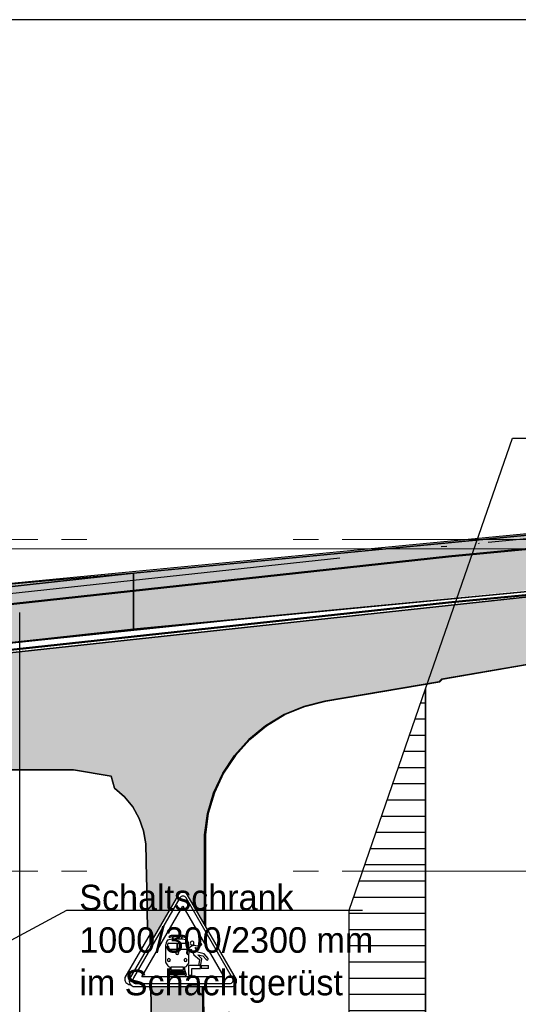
# Model space of a CAD drawing. Extents: x -805 to 3526, y -961 to 1039.
# Tile 88 of 256: x -738.05 to -736.1, y 39.32 to 43.18. Entities that reach past the tile are written whole.
import ezdxf

# ---------------------------------------------------------------- set-up
doc = ezdxf.new("R2010")
doc.units = 0
for name, pattern in [('_Ebene_', [4, 2, -1, 0, -1]), ('P-HP-Dorsten 2022 - Schnitt - Schnitt 9 rechts der Rampe$0$_Ebene_', [4, 2, -1, 0, -1]), ('P-HP-Dorsten 2022 - Schnitt - Schnitt 9 rechts der Rampe$0$VE22-087 - Bf_Dorsten-Hervest ModellRevit2021_rvt-1-Schnitt 9$0$Verdeckt', [7.143750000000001, 4.7625, -2.38125]), ('VE22-087 - Bf_Dorsten-Hervest ModellRevit2021_rvt-1-Schnitt 7$0$Verdeckt', [7.143750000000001, 4.7625, -2.38125])]:
    doc.linetypes.add(name, pattern=pattern)
doc.layers.get('0').update_dxf_attribs({"color": 251})
for name, color, linetype in [('361___H__Lichtraumprofil GC Hauptgleise', 8, 'Continuous'), ('Block 1 cm', 251, 'Continuous'), ('Lichtraumprofil', 9, 'Continuous'), ('Schnit 1 N', 251, 'Continuous'), ('Schnitt 1', 251, 'Continuous'), ('TTK Text 500', 7, 'Continuous'), ('TTK-P-Abbruch', 40, 'Continuous'), ('TTK-P-Verm-ProVI', 112, 'Continuous'), ('TTK-QP-links', 250, 'Continuous'), ('TTK-QP-rechts', 251, 'Continuous')]:
    doc.layers.add(name, color=color, linetype=linetype)
for name, color, linetype, lineweight in [('A-FLOR-LEVL', 51, 'Continuous', 5), ('P-HP-Dorsten 2022 - Schnitt - Schnitt 9 rechts der Rampe$0$A-FLOR-LEVL', 51, 'Continuous', 5), ('P-HP-Dorsten 2022 - Schnitt - Schnitt 9 rechts der Rampe$0$VE22-087 - Bf_Dorsten-Hervest ModellRevit2021_rvt-1-Schnitt 9$0$A-FLOR-LEVL', 51, 'Continuous', 5), ('P-HP-Dorsten 2022 - Schnitt - Schnitt 9 rechts der Rampe$0$VE22-087 - Bf_Dorsten-Hervest ModellRevit2021_rvt-1-Schnitt 9$0$A-ROOF', 132, 'Continuous', 9), ('P-HP-Dorsten 2022 - Schnitt - Schnitt 9 rechts der Rampe$0$VE22-087 - Bf_Dorsten-Hervest ModellRevit2021_rvt-1-Schnitt 9$0$A-ROOF-FNSH', 132, 'Continuous', 35), ('P-HP-Dorsten 2022 - Schnitt - Schnitt 9 rechts der Rampe$0$VE22-087 - Bf_Dorsten-Hervest ModellRevit2021_rvt-1-Schnitt 9$0$A-ROOF-PATT', 132, 'Continuous', 9), ('TTK-P-Aufzug vorne', 251, 'Continuous', 25), ('VE22-087 - Bf_Dorsten-Hervest ModellRevit2021_rvt-1-Schnitt 7$0$A-FLOR-LEVL', 51, 'Continuous', 5), ('VE22-087 - Bf_rvt-1-Schnitt 1$0$A-ROOF', 132, 'Continuous', 9)]:
    doc.layers.add(name, color=color, linetype=linetype, lineweight=lineweight)
doc.styles.get("Standard").update_dxf_attribs({"font": 'arial.ttf'})

# ---------------------------------------------------------------- blocks, each defined once
blk = doc.blocks.new('Aufzug vorne')
at = {"layer": 'TTK-P-Aufzug vorne', "ltscale": 20}
for p, q in [((1.862061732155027, -6351.592601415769), (1.862061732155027, -6348.436884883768)), ((1.862061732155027, -6349.558628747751), (1.862061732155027, -6349.556146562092))]:
    blk.add_line(p, q, dxfattribs=at)
at = {"layer": 'TTK-P-Aufzug vorne', "insert": (2.09543410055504, -6349.50421262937), "char_height": 0.07, "width": 2.110115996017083, "attachment_point": 1, "rotation": 359.999998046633, "bg_fill": 3, "box_fill_scale": 1.5, "bg_fill_color": 256, "bg_fill_true_color": 13158600, "bg_fill_transparency": 0}
blk.add_mtext('\\A1;{\\fAKG DIN 6776|b0|i0|c0|p2;\\H1.42857x;Schaltschrank\\P1000/300/2300 mm\\Pim Schachtgerüst\\Pintegriert\\H0.7x; \\H0.7x;\\S1)^ ;}', dxfattribs=at)
at = {"layer": 'TTK-P-Aufzug vorne', "linetype": 'ByBlock', "lineweight": -2}
blk.add_line((2.04614769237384, -6349.604212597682), (2.095344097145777, -6349.60421259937), dxfattribs=at)
for points in [[(0.7245851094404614, -6350.316197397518), (2.04614769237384, -6349.604212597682)], [(2.095344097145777, -6349.60421259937), (3.205432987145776, -6349.604212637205)]]:
    blk.add_lwpolyline(points, dxfattribs=at)
blk = doc.blocks.new('VE22-087 - Bf_rvt-1-Schnitt 1$0$Basisdach_Titanzink - Eindeckung 220_14630586 - Basisdach_Titanzink - Eindeckung 220_14630586-2493442-Schnitt 1')
at = {"layer": 'VE22-087 - Bf_rvt-1-Schnitt 1$0$A-ROOF', "color": 40, "lineweight": 35}
for p, q in [((-9271.506354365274, 41007.40241424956), (-10933.32790954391, 41167.36996835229)), ((-9271.506187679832, 41007.44131962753), (-9271.506857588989, 40787.44284484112)), ((-9271.506862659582, 40787.44061279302), (-9271.506354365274, 41007.40241424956)), ((-8001.473781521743, 40869.73228028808), (-9271.506187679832, 41007.44131962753)), ((-10933.31499808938, 40947.36986730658), (-9635.651290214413, 40822.45628151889)), ((-9635.651290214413, 40822.45628151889), (-8001.457051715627, 40649.73191885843))]:
    blk.add_line(p, q, dxfattribs=at)
blk = doc.blocks.new('Schnitt 1 cm')
at = {"layer": 'Schnitt 1', "color": 40, "xscale": 0.001, "yscale": 0.001, "zscale": 0.001}
blk.add_blockref('VE22-087 - Bf_rvt-1-Schnitt 1$0$Basisdach_Titanzink - Eindeckung 220_14630586 - Basisdach_Titanzink - Eindeckung 220_14630586-2493442-Schnitt 1', (9.463135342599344, -33.36242959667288), dxfattribs=at)
blk = doc.blocks.new('Schnitt 1 N')
at = {"layer": 'Schnit 1 N', "color": 40}
for p, q in [((6687.976684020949, 4590.3653665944), (3834.269967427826, 4315.70809481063)), ((4980.290298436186, 4420.590937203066), (3770.356737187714, 4309.858808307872)), ((6619.893494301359, 4338.012176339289), (4000.07704336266, 4054.405317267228)), ((4000.07704336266, 4054.405317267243), (6619.893494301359, 4338.012176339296)), ((6187.087451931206, 4005.617624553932), (6647.363501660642, 4084.206425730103)), ((6647.363501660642, 4084.206425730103), (6187.087451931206, 4005.617624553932)), ((6650.713913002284, 4084.206425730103), (6190.437863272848, 4005.617624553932)), ((6190.437863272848, 4005.617624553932), (6650.713913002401, 4084.206425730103)), ((5729.971959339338, 3918.772679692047), (6176.481931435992, 3995.011022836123)), ((6176.481931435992, 3995.011022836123), (5729.971959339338, 3918.772679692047)), ((6179.832342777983, 3995.011022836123), (5733.322370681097, 3918.772679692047)), ((5733.322370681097, 3918.772679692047), (6179.832342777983, 3995.01102283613)), ((6176.481931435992, 3995.011022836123), (6187.087451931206, 4005.617624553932)), ((6187.087451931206, 4005.617624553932), (6176.481931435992, 3995.011022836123)), ((6176.481931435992, 3995.011022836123), (6179.832342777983, 3995.011022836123)), ((6179.832342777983, 3995.01102283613), (6176.481931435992, 3995.011022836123)), ((6190.437863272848, 4005.617624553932), (6179.832342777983, 3995.011022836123)), ((6179.832342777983, 3995.011022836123), (6190.437863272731, 4005.617624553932)), ((6187.087451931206, 4005.617624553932), (6190.437863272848, 4005.617624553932)), ((6190.437863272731, 4005.617624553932), (6187.087451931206, 4005.617624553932)), ((5648.055822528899, 3898.429706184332), (5729.971959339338, 3918.772679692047)), ((5729.971959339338, 3918.772679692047), (5648.055822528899, 3898.429706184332)), ((5733.322370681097, 3918.772679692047), (5651.406233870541, 3898.429706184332)), ((5651.406233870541, 3898.429706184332), (5733.322370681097, 3918.772679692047)), ((5729.971959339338, 3918.772679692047), (5733.322370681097, 3918.772679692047)), ((5733.322370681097, 3918.772679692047), (5729.971959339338, 3918.772679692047)), ((5497.684785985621, 3822.741288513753), (5570.053737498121, 3866.18234343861)), ((5570.053737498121, 3866.18234343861), (5497.684785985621, 3822.741288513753)), ((5573.40414883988, 3866.18234343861), (5501.035197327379, 3822.741288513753)), ((5501.035197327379, 3822.741288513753), (5573.40414883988, 3866.18234343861)), ((5570.053737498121, 3866.18234343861), (5648.055822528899, 3898.429706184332)), ((5648.055822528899, 3898.429706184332), (5570.053737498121, 3866.18234343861)), ((5570.053737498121, 3866.18234343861), (5573.40414883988, 3866.18234343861)), ((5573.40414883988, 3866.18234343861), (5570.053737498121, 3866.18234343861)), ((5651.406233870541, 3898.429706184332), (5573.40414883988, 3866.18234343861)), ((5573.40414883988, 3866.18234343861), (5651.406233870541, 3898.429706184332)), ((5651.406233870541, 3898.429706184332), (5648.055822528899, 3898.429706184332)), ((5648.055822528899, 3898.429706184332), (5651.406233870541, 3898.429706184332)), ((5432.543901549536, 3769.063935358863), (5497.684785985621, 3822.741288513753)), ((5497.684785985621, 3822.741288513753), (5432.543901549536, 3769.063935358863)), ((5501.035197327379, 3822.741288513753), (5435.894312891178, 3769.063935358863)), ((5435.894312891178, 3769.063935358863), (5501.035197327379, 3822.741288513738)), ((5501.035197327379, 3822.741288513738), (5497.684785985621, 3822.741288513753)), ((5497.684785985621, 3822.741288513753), (5501.035197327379, 3822.741288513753)), ((5376.066718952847, 3706.333274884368), (5432.543901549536, 3769.063935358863)), ((5432.543901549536, 3769.063935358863), (5376.066718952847, 3706.333274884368)), ((5435.894312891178, 3769.063935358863), (5379.417130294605, 3706.333274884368)), ((5379.417130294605, 3706.333274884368), (5435.894312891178, 3769.063935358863)), ((5435.894312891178, 3769.063935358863), (5432.543901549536, 3769.063935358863)), ((5432.543901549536, 3769.063935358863), (5435.894312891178, 3769.063935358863)), ((5329.497934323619, 3635.931823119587), (5376.066718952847, 3706.333274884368)), ((5376.066718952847, 3706.333274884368), (5329.497934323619, 3635.931823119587)), ((5379.417130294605, 3706.333274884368), (5332.84834566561, 3635.931823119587)), ((5332.84834566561, 3635.931823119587), (5379.417130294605, 3706.333274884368)), ((5379.417130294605, 3706.333274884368), (5376.066718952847, 3706.333274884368)), ((5376.066718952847, 3706.333274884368), (5379.417130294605, 3706.333274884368)), ((4100.257082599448, 3650.281939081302), (4745.191332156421, 3650.281939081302)), ((4745.191332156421, 3650.281939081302), (4100.257082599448, 3650.281939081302)), ((4745.191332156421, 3650.281939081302), (4892.985925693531, 3624.219107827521)), ((4892.985925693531, 3624.219107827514), (4745.191332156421, 3650.281939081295)), ((5293.863873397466, 3559.411152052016), (5329.497934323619, 3635.931823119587)), ((5329.497934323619, 3635.931823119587), (5293.863873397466, 3559.411152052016)), ((5332.84834566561, 3635.931823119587), (5297.214284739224, 3559.411152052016)), ((5297.214284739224, 3559.411152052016), (5332.84834566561, 3635.931823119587)), ((5332.84834566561, 3635.931823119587), (5329.497934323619, 3635.931823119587)), ((5329.497934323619, 3635.931823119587), (5332.84834566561, 3635.931823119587)), ((4892.985925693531, 3624.219107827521), (4905.336950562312, 3578.119756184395)), ((4905.336950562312, 3578.119756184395), (4892.985925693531, 3624.219107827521)), ((4905.336950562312, 3578.119756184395), (4944.372385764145, 3544.285454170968)), ((4944.372385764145, 3544.285454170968), (4905.336950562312, 3578.119756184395)), ((5269.949872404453, 3478.457694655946), (5293.863873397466, 3559.411152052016)), ((5293.863873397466, 3559.411152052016), (5269.949872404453, 3478.457694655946)), ((5297.214284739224, 3559.411152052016), (5273.300283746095, 3478.457694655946)), ((5273.300283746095, 3478.457694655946), (5297.214284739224, 3559.411152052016)), ((5293.863873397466, 3559.411152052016), (5297.214284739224, 3559.411152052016)), ((5297.214284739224, 3559.411152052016), (5293.863873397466, 3559.411152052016)), ((4944.372385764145, 3544.285454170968), (4977.046003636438, 3504.272294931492)), ((4977.046003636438, 3504.272294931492), (4944.372385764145, 3544.285454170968)), ((4977.046003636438, 3504.272294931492), (5002.394806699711, 3459.259596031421)), ((5002.394806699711, 3459.259596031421), (4977.046003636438, 3504.272294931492)), ((5258.282970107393, 3394.855577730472), (5269.949872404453, 3478.457694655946)), ((5269.949872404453, 3478.457694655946), (5258.282970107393, 3394.855577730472)), ((5273.300283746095, 3478.457694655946), (5261.633381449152, 3394.855577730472)), ((5261.633381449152, 3394.855577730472), (5273.300283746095, 3478.457694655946)), ((5273.300283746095, 3478.457694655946), (5269.949872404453, 3478.457694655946)), ((5269.949872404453, 3478.457694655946), (5273.300283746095, 3478.457694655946)), ((5002.394806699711, 3459.259596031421), (5019.671683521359, 3410.574027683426)), ((5019.671683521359, 3410.574027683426), (5002.394806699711, 3459.259596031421)), ((5019.671683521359, 3410.574027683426), (5028.367428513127, 3359.650511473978)), ((5028.367428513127, 3359.650511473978), (5019.671683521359, 3410.574027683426)), ((5028.367428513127, 3359.650511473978), (5035.470300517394, 3025.707647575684)), ((5035.470300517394, 3025.707647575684), (5028.367428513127, 3359.650511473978)), ((5258.282970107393, 3044.002934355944), (5258.282970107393, 3394.855577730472)), ((5258.282970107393, 3394.855577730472), (5261.633381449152, 3394.855577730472)), ((5258.282970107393, 3394.855577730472), (5258.282970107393, 3044.002934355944)), ((5261.633381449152, 3394.855577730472), (5258.282970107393, 3394.855577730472)), ((5261.633381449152, 3394.855577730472), (5261.633381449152, 3038.199592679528)), ((5261.633381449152, 3038.199592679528), (5261.633381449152, 3394.855577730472)), ((5173.2765394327, 3169.187500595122), (5173.229300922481, 3169.187500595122)), ((5155.777320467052, 3160.934073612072), (4964.621781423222, 2829.828190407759)), ((5162.136364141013, 3147.8843872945), (4980.352218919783, 2834.178759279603)), ((5173.98568391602, 3154.713184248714), (5173.96678851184, 3154.713184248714)), ((5367.890909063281, 2833.49763581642), (5185.837013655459, 3147.880917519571)), ((5383.382248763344, 2827.314956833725), (5190.775758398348, 3160.934073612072)), ((5013.354183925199, 2838.029927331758), (5173.582128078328, 3114.535932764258)), ((5173.582128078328, 3114.535932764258), (5333.70195098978, 2838.029927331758)), ((5035.470300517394, 3025.707647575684), (5045.128574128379, 3023.11945712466)), ((5045.128574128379, 3023.11945712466), (5035.470300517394, 3025.707647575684)), ((5045.128574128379, 3023.11945712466), (5045.849806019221, 2970.525535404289)), ((5045.849806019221, 2970.525535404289), (5045.128574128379, 3023.11945712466)), ((5045.353874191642, 3006.69004787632), (4946.433056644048, 2835.346518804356)), ((5108.851730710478, 2974.936240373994), (5107.846029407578, 2971.182744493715)), ((5110.10106711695, 2977.921059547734), (5108.851730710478, 2974.936240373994)), ((5132.399270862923, 2985.154882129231), (5117.966744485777, 2983.226762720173)), ((5125.029624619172, 2998.41292055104), (5119.03914188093, 2995.360480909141)), ((5119.03914188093, 2995.360480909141), (5120.745393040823, 2992.405035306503)), ((5120.745393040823, 2992.405035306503), (5130.749570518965, 2996.859380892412)), ((5128.19753398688, 2999.565996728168), (5125.029624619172, 2998.41292055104)), ((5130.749570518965, 2996.859380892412), (5132.399270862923, 2996.859380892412)), ((5132.399270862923, 2996.859380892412), (5132.399270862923, 2985.154882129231)), ((5134.625995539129, 3000.699558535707), (5134.607100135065, 3000.699558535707)), ((5168.888912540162, 3000.699558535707), (5134.625995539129, 3000.699558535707)), ((5135.490350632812, 2985.154882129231), (5135.490350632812, 2996.859380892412)), ((5135.490350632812, 2996.859380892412), (5168.024557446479, 2996.859380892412)), ((5168.024557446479, 2985.154882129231), (5135.490350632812, 2985.154882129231)), ((5168.024557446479, 2996.859380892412), (5168.024557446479, 2985.154882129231)), ((5171.115637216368, 2985.154882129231), (5171.115637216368, 2996.859380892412)), ((5171.115637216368, 2996.859380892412), (5172.765337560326, 2996.859380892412)), ((5185.548163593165, 2983.226762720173), (5171.115637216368, 2985.154882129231)), ((5172.765337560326, 2996.859380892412), (5182.769515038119, 2992.405035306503)), ((5178.48528345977, 2998.41292055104), (5175.317374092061, 2999.565996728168)), ((5184.475766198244, 2995.360480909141), (5178.48528345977, 2998.41292055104)), ((5182.769515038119, 2992.405035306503), (5184.475766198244, 2995.360480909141)), ((5194.663177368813, 2974.936240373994), (5193.413840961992, 2977.921059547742)), ((5195.668878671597, 2971.182744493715), (5194.663177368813, 2974.936240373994)), ((5209.691627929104, 2977.407914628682), (5209.672732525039, 2977.407914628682)), ((5106.576188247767, 2964.649686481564), (5106.037651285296, 2962.6397494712)), ((5106.037651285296, 2962.6397494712), (5106.037651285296, 2895.324365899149)), ((5107.846029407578, 2971.182744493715), (5106.576188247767, 2964.649686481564)), ((5114.510957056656, 2947.607476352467), (5114.510957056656, 2967.607476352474)), ((5149.789295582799, 2944.884824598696), (5116.082810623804, 2944.884824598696)), ((5116.788203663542, 2969.884824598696), (5149.789295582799, 2969.884824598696)), ((5149.789295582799, 2969.884824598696), (5149.789295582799, 2944.884824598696)), ((5153.725612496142, 2944.884824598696), (5153.725612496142, 2969.884824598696)), ((5153.725612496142, 2969.884824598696), (5186.7267044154, 2969.884824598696)), ((5187.432097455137, 2944.884824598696), (5153.725612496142, 2944.884824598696)), ((5189.003951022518, 2967.607476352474), (5189.003951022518, 2947.607476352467)), ((5189.319534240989, 2929.079852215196), (5190.10453854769, 2944.059295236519)), ((5190.10453854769, 2944.059295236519), (5197.321013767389, 2951.27609254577)), ((5191.716333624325, 2943.702871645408), (5190.796370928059, 2930.546204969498)), ((5203.93469224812, 2955.921775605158), (5191.716333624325, 2943.702871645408)), ((5196.938719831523, 2964.649686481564), (5195.668878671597, 2971.182744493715)), ((5197.321013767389, 2963.222882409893), (5196.938719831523, 2964.649686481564)), ((5197.321013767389, 2951.27609254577), (5197.321013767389, 2963.222882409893)), ((5197.615297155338, 2930.54620496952), (5198.312830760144, 2940.521845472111)), ((5198.312830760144, 2940.521845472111), (5205.449952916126, 2946.726328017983)), ((5209.722133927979, 2959.263305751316), (5203.93469224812, 2955.921775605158)), ((5205.449952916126, 2946.726328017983), (5216.799208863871, 2924.451164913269)), ((5209.672732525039, 2962.545833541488), (5209.691627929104, 2962.545833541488)), ((5217.574452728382, 2960.708056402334), (5217.555557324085, 2960.708056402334)), ((5222.355219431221, 2952.031507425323), (5222.983449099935, 2952.659765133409)), ((5231.051436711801, 2934.963458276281), (5222.355219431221, 2952.031507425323)), ((5222.983449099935, 2952.659765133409), (5234.494014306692, 2950.213009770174)), ((5231.956892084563, 2958.062992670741), (5223.969435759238, 2959.760854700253)), ((5256.414959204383, 2928.639339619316), (5231.051436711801, 2934.963458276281)), ((5241.234273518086, 2967.340788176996), (5231.956892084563, 2958.062992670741)), ((5234.494014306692, 2950.213009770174), (5246.819468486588, 2962.976960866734)), ((5243.758977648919, 2968.386601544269), (5243.740082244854, 2968.386601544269)), ((5106.037651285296, 2895.324365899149), (5106.482306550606, 2892.802488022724)), ((5194.186938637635, 2927.136589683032), (5194.205834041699, 2927.136589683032)), ((5196.660161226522, 2892.25029792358), (5197.321013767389, 2895.998346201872)), ((5197.321013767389, 2895.998346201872), (5197.321013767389, 2926.584311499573)), ((5216.799208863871, 2924.451164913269), (5238.548330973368, 2905.544097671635)), ((5233.59004626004, 2923.689869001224), (5233.59004626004, 2924.477382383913)), ((5233.59004626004, 2924.477382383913), (5252.253662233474, 2919.823812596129)), ((5247.22940470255, 2909.062794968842), (5233.59004626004, 2923.689869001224)), ((5238.548330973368, 2905.544097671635), (5235.619369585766, 2888.932390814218)), ((5243.340580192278, 2887.007190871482), (5247.22940470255, 2909.062794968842)), ((5252.253662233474, 2919.823812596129), (5265.645142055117, 2904.417989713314)), ((5272.154802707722, 2909.880487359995), (5256.414959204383, 2928.639339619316)), ((5268.116734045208, 2903.647854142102), (5268.135629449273, 2903.647854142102)), ((5106.482306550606, 2892.802488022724), (5114.247607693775, 2881.289441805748)), ((5122.206306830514, 2866.375992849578), (5114.942385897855, 2845.27909309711)), ((5120.817077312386, 2877.022987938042), (5120.798181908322, 2877.022987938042)), ((5120.817077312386, 2877.022987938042), (5122.286996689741, 2877.022987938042)), ((5128.245636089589, 2866.375992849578), (5122.206306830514, 2866.375992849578)), ((5122.286996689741, 2877.022987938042), (5122.286996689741, 2868.057672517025)), ((5122.286996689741, 2868.057672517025), (5128.218433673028, 2868.057672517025)), ((5124.938228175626, 2856.77015409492), (5126.675487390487, 2861.815746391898)), ((5178.257095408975, 2856.77015409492), (5124.938228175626, 2856.77015409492)), ((5126.675487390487, 2861.815746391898), (5176.519836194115, 2861.815746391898)), ((5127.436428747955, 2864.025779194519), (5128.245636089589, 2866.375992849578)), ((5175.758894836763, 2864.025779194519), (5127.436428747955, 2864.025779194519)), ((5128.218433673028, 2868.057672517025), (5128.218433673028, 2877.022987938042)), ((5128.218433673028, 2877.022987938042), (5175.296474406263, 2877.022987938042)), ((5180.989016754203, 2866.375992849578), (5174.949687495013, 2866.375992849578)), ((5174.949687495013, 2866.375992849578), (5175.758894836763, 2864.025779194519)), ((5175.296474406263, 2877.022987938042), (5175.296474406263, 2868.057672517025)), ((5175.296474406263, 2868.057672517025), (5181.227911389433, 2868.057672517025)), ((5176.519836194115, 2861.815746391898), (5178.257095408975, 2856.77015409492)), ((5188.252937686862, 2845.27909309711), (5180.989016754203, 2866.375992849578)), ((5181.227911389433, 2868.057672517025), (5181.227911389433, 2877.022987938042)), ((5181.227911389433, 2877.022987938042), (5182.697830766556, 2877.022987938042)), ((5182.697830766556, 2877.022987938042), (5182.678935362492, 2877.022987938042)), ((5189.267300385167, 2881.289441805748), (5196.660161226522, 2892.25029792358)), ((5242.493568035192, 2882.021796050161), (5195.713204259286, 2882.021796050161)), ((5195.713204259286, 2882.021796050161), (5195.713204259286, 2844.831429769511)), ((5209.175179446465, 2844.831429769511), (5209.175179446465, 2870.242042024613)), ((5209.175179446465, 2870.242042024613), (5242.493568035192, 2870.242042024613)), ((5239.393770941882, 2883.71113270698), (5239.412666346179, 2883.71113270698)), ((5242.493568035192, 2870.242042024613), (5242.493568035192, 2882.021796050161)), ((5244.588959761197, 2882.15190479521), (5274.194962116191, 2882.15190479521)), ((5244.588959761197, 2882.15190479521), (5244.588959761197, 2870.195100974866)), ((5274.194962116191, 2870.195100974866), (5244.588959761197, 2870.195100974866)), ((5274.194962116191, 2870.195100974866), (5274.194962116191, 2882.15190479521)), ((5333.70195098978, 2838.029927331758), (5013.354183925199, 2838.029927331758)), ((5114.942385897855, 2845.27909309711), (5120.981715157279, 2845.27909309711)), ((5120.981715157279, 2845.27909309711), (5121.772509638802, 2847.575829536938)), ((5121.772509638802, 2847.575829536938), (5181.422813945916, 2847.575829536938)), ((5122.533450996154, 2849.785862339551), (5124.177286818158, 2854.560121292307)), ((5180.661872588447, 2849.785862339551), (5122.533450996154, 2849.785862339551)), ((5124.177286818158, 2854.560121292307), (5179.018036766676, 2854.560121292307)), ((5179.018036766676, 2854.560121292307), (5180.661872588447, 2849.785862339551)), ((5181.422813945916, 2847.575829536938), (5182.213608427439, 2845.27909309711)), ((5182.213608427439, 2845.27909309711), (5188.252937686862, 2845.27909309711)), ((5195.713204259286, 2844.831429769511), (5209.175179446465, 2844.831429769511)), ((4967.26915206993, 2807.95753209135), (4967.316390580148, 2807.95753209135)), ((4967.316390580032, 2807.95753209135), (4968.013577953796, 2807.95753209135)), ((4984.599207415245, 2799.925970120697), (4984.646445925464, 2799.925970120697)), ((4984.646445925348, 2799.925970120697), (5362.498914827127, 2799.925970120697)), ((4991.063976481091, 2811.42597012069), (4991.082871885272, 2811.42597012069)), ((4991.082871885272, 2811.425970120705), (5356.633374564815, 2811.42597012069)), ((5048.189274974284, 2799.92597012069), (5069.261567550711, 1263.284953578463)), ((5069.261567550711, 1263.284953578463), (5048.189274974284, 2799.92597012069)), ((5268.436310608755, 1510.464125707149), (5250.753639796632, 2799.925970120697)), ((5250.753639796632, 2799.925970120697), (5268.436310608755, 1510.464125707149)), ((5254.104051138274, 2799.925970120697), (5271.78672195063, 1510.464125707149)), ((5271.78672195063, 1510.464125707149), (5254.104051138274, 2799.925970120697))]:
    blk.add_line(p, q, dxfattribs=at)
at = {"layer": 'Schnit 1 N', "color": 40, "lineweight": 35}
for p, q in [((6642.112020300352, 4580.519585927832), (4980.290465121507, 4420.552031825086)), ((4980.290298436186, 4420.590937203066), (3710.257892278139, 4282.881897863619)), ((4980.290968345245, 4200.592462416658), (4980.290298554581, 4420.552016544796)), ((4980.290465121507, 4420.552031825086), (4980.29097350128, 4200.553222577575)), ((4980.29097350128, 4200.553222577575), (6642.09910884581, 4360.519484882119)), ((3710.241162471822, 4062.881536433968), (4980.290968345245, 4200.592462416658))]:
    blk.add_line(p, q, dxfattribs=at)
at = {"layer": 'Schnit 1 N', "color": 40}
for centre, major_axis, ratio, start_param, end_param in [((5173.2765394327, 3146.507887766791), (0, 22.67961282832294), 0.9999553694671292, 5.401804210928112, 7.164566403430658), ((5173.229300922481, 3146.507887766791), (0, 22.67961282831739), 0.9999553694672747, 1.554312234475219e-15, 0.1259115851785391), ((5173.985683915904, 3141.017405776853), (0, 13.69577847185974), 0.9999553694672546, 5.237305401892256, 7.328772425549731), ((5119.722710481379, 2972.139534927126), (0, 11.22543148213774), 0.9999553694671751, 0.1570796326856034, 1.029744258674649), ((5134.625995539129, 2981.903155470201), (0, 18.79640306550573), 0.9999553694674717, 1.554312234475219e-15, 0.3490658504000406), ((5168.888912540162, 2981.903155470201), (0, 18.79640306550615), 0.9999553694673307, 5.934119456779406, 6.283185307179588), ((5183.792197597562, 2972.139534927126), (0, 11.22543148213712), 0.9999553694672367, 5.253441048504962, 6.126105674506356), ((5209.691627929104, 2969.976874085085), (0, 7.43104054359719), 0.9999553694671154, 4.712388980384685, 7.853981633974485), ((5116.788203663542, 2967.607476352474), (0, 2.277348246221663), 0.9999553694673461, 1.554312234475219e-15, 1.570796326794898), ((5117.654664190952, 2947.607476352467), (0, 3.143847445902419), 0.9999553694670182, 1.570796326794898, 2.617993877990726), ((5151.551633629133, 2931.509648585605), (0, 5.745192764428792), 0.9999553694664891, 4.712388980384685, 7.853981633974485), ((5186.7267044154, 2967.607476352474), (0, 2.277348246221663), 0.9999553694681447, 4.712388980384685, 6.283185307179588), ((5185.86024388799, 2947.607476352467), (0, 3.143847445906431), 0.9999553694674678, 3.665191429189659, 4.712388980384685), ((5209.691627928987, 2969.976874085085), (0, 7.43104054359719), 0.9999553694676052, 1.570796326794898, 4.712388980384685), ((5217.574452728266, 2938.644830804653), (0, 22.06322559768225), 0.999955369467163, 5.989103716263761, 6.647080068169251), ((5243.758977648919, 2964.815971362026), (0, 3.570630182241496), 0.9999553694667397, 4.171336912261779, 7.068583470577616), ((5118.801204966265, 2903.515634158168), (0, 5.877651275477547), 0.9999553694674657, 4.712388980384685, 7.853981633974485), ((5118.801204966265, 2903.515634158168), (0, 5.877651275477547), 0.9999553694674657, 1.570796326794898, 4.712388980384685), ((5151.551633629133, 2931.509648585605), (0, 5.745192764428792), 0.9999553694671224, 1.570796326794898, 4.712388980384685), ((5184.088731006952, 2903.515634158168), (0, 5.877651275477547), 0.9999553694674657, 4.712388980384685, 7.853981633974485), ((5184.088731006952, 2903.515634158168), (0, 5.877651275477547), 0.9999553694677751, 1.570796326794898, 4.712388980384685), ((5194.246386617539, 2930.801751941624), (0, 5.219289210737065), 0.9999553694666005, 1.907005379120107, 3.771556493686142), ((5194.205834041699, 2930.546204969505), (0, 3.409615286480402), 0.9999553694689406, 1.57079632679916, 4.712388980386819), ((5268.135629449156, 2908.060187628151), (0, 4.412333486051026), 0.9999553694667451, 2.541810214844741, 5.137638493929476), ((5122.557685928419, 2886.894910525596), (0, 10.02421290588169), 0.9999553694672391, 2.164208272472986, 2.967059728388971), ((5180.957222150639, 2886.894910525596), (0, 10.02421290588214), 0.9999553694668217, 3.316125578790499, 4.118977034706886), ((5239.412666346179, 2887.69981897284), (0, 3.988686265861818), 0.9999553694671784, 1.256637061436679, 4.537856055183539), ((4967.316390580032, 2829.614214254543), (0, 21.65668216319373), 0.9999553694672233, 1.302914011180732, 3.141592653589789), ((4984.646445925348, 2821.582652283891), (0, 21.65668216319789), 0.9999553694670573, 1.180201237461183, 3.141592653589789), ((4991.082871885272, 2825.332981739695), (0, 13.90701161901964), 0.9999553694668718, 0.8814070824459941, 3.141592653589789), ((5356.633374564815, 2825.332981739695), (0, 13.90701161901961), 0.999955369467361, 3.141592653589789, 5.339847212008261), ((5362.498914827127, 2821.582652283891), (0, 21.65668216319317), 0.9999553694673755, 3.141592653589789, 4.98027129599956)]:
    blk.add_ellipse(centre, major_axis=major_axis, ratio=ratio, start_param=start_param, end_param=end_param, dxfattribs=at)
blk = doc.blocks.new('A$C59C97115')
at = {"layer": 'Lichtraumprofil', "transparency": 33554559}
h = blk.add_hatch(dxfattribs=at)
h.set_pattern_fill('ANSI31', color=42, scale=0.02, angle=315)
h.set_pattern_definition([(0, (-142.0505128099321, 86.79225352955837), (1.387778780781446e-17, 0.0635), [])])
h.paths.add_polyline_path([(-2.19999999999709, 3.917187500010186), (-2.5, 3.049999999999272), (-2.5, 0.3800000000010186), (-2.19999999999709, 0.3800000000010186)])
at = {"layer": 'Lichtraumprofil', "color": 42}
for p, q in [((-2.19999999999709, 3.917187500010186), (-1.860000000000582, 4.900000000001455)), ((-1.860000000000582, 4.900000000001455), (-1.509999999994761, 4.900000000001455)), ((-2.19999999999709, 0.7599999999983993), (-2.19999999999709, 3.917187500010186))]:
    blk.add_line(p, q, dxfattribs=at)
at = {"layer": 'Lichtraumprofil', "color": 42, "flags": 128}
blk.add_lwpolyline([(-2.19999999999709, 3.917187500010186), (-2.19999999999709, 0.3800000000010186), (-2.5, 0.3800000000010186), (-2.5, 3.049999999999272), (-2.19999999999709, 3.917187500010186)], dxfattribs=at)
blk = doc.blocks.new('Schnitt7links neben rampe')
at = {"layer": 'A-FLOR-LEVL', "linetype": '_Ebene_'}
for p, q in [((-17.01557708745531, 1.300000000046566), (20.19556212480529, 1.300000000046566)), ((-17.01557708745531, 0), (20.19556212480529, 0))]:
    blk.add_line(p, q, dxfattribs=at)
at = {"layer": 'VE22-087 - Bf_Dorsten-Hervest ModellRevit2021_rvt-1-Schnitt 7$0$A-FLOR-LEVL', "linetype": 'VE22-087 - Bf_Dorsten-Hervest ModellRevit2021_rvt-1-Schnitt 7$0$Verdeckt', "lineweight": 9}
blk.add_line((-17.01557708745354, 1.262970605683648), (20.19556212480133, 1.262970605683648), dxfattribs=at)
blk = doc.blocks.new('P-HP-Dorsten 2022 - Schnitt - Schnitt 9 rechts der Rampe')
at = {"layer": 'P-HP-Dorsten 2022 - Schnitt - Schnitt 9 rechts der Rampe$0$VE22-087 - Bf_Dorsten-Hervest ModellRevit2021_rvt-1-Schnitt 9$0$A-ROOF-PATT'}
h = blk.add_hatch(dxfattribs=at)
h.set_pattern_fill('FP_10', color=251, scale=0.001, style=0, pattern_type=2)
h.set_pattern_definition([(5.502000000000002, (3153.002221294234, 35239.81105600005), (-0.002312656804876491, 2.141169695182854e-08), [])])
h.paths.add_polyline_path([(3163.724856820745, 35240.87614178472), (3163.89073338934, 35240.89200801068), (3163.760360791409, 35240.87956483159)])
at = {"layer": 'P-HP-Dorsten 2022 - Schnitt - Schnitt 9 rechts der Rampe$0$A-FLOR-LEVL', "linetype": 'P-HP-Dorsten 2022 - Schnitt - Schnitt 9 rechts der Rampe$0$_Ebene_'}
for p, q in [((3138.736098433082, 35240.90534391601), (3179.524057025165, 35240.90534391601)), ((3138.736098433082, 35239.60534391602), (3179.524057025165, 35239.60534391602))]:
    blk.add_line(p, q, dxfattribs=at)
at = {"layer": 'P-HP-Dorsten 2022 - Schnitt - Schnitt 9 rechts der Rampe$0$VE22-087 - Bf_Dorsten-Hervest ModellRevit2021_rvt-1-Schnitt 9$0$A-FLOR-LEVL', "linetype": 'P-HP-Dorsten 2022 - Schnitt - Schnitt 9 rechts der Rampe$0$VE22-087 - Bf_Dorsten-Hervest ModellRevit2021_rvt-1-Schnitt 9$0$Verdeckt', "lineweight": 9}
blk.add_line((3138.736098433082, 35240.86831452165), (3179.524057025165, 35240.86831452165), dxfattribs=at)
at = {"layer": 'P-HP-Dorsten 2022 - Schnitt - Schnitt 9 rechts der Rampe$0$VE22-087 - Bf_Dorsten-Hervest ModellRevit2021_rvt-1-Schnitt 9$0$A-ROOF', "color": 251, "lineweight": 25}
blk.add_line((3163.746646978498, 35240.8781568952), (3163.724856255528, 35240.87614259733), dxfattribs=at)
at = {"layer": 'P-HP-Dorsten 2022 - Schnitt - Schnitt 9 rechts der Rampe$0$VE22-087 - Bf_Dorsten-Hervest ModellRevit2021_rvt-1-Schnitt 9$0$A-ROOF', "color": 251, "lineweight": 50}
for p, q in [((3163.753573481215, 35240.83879716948), (3164.219988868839, 35240.88372093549)), ((3161.274599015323, 35240.56982451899), (3163.753573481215, 35240.83879716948)), ((3163.753573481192, 35240.65879716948), (3164.219989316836, 35240.70372097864)), ((3161.274599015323, 35240.38982451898), (3163.753573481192, 35240.65879716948))]:
    blk.add_line(p, q, dxfattribs=at)
at = {"layer": 'P-HP-Dorsten 2022 - Schnitt - Schnitt 9 rechts der Rampe$0$VE22-087 - Bf_Dorsten-Hervest ModellRevit2021_rvt-1-Schnitt 9$0$A-ROOF-FNSH', "color": 251, "lineweight": 25}
for p, q in [((3164.219988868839, 35240.92372093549), (3163.908631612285, 35240.89373191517)), ((3163.327615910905, 35240.83258009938), (3161.274599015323, 35240.60982451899))]:
    blk.add_line(p, q, dxfattribs=at)

msp = doc.modelspace()

# ---------------------------------------------------------------- block references
at = {"layer": 'TTK Text 500', "color": 251}
msp.add_blockref('Aufzug vorne', (-739.9169946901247, 6389.291187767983), dxfattribs=at)

# ---------------------------------------------------------------- next in the draw order: hatches: boundary and pattern name
at = {"layer": 'TTK-P-Abbruch', "transparency": 33554483}
h = msp.add_hatch(color=251, dxfattribs=at)
h.dxf.hatch_style = 1
h.paths.add_polyline_path([(-742.1259263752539, 41.16590811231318), (-742.1259117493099, 40.94590847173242), (-740.2783045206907, 40.77602299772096), (-740.2754615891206, 40.7757677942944), (-740.3138223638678, 40.77928882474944), (-742.1642580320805, 40.94943437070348), (-742.1259117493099, 40.94590847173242)])
h.paths.add_polyline_path([(-740.2950815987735, 40.77752903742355), (-740.2754615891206, 40.7757677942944), (-738.8804819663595, 40.65054368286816), (-738.8788449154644, 40.65072118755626), (-738.8984191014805, 40.65215385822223)], flags=17)
h.paths.add_polyline_path([(-735.901109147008, 41.17820507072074), (-735.9011220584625, 40.95820496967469), (-737.6120196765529, 40.78808247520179), (-738.8777555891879, 40.65083930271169), (-738.8788247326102, 40.65039491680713), (-740.2754604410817, 40.77576148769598), (-742.1259117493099, 40.94590847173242), (-742.1259263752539, 41.16590811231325), (-742.077820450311, 41.19562263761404), (-738.8231748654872, 40.89570297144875), (-738.8187293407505, 40.89769845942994), (-737.6005865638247, 41.00918188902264)])
h.paths.add_polyline_path([(-738.8788281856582, 40.87072154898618), (-738.8788282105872, 40.87039372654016), (-738.880482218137, 40.87054220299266), (-737.6087957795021, 41.00843058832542), (-737.6087951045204, 40.78842988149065), (-737.6087956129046, 41.00843060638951)], flags=16)
edge = h.paths.add_edge_path()
edge.add_ellipse((-740.2752718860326, 39.66483100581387), major_axis=(0.01603655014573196, 0.01603655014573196), ratio=1, start_angle=-5.498161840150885, end_angle=95.49816184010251, ccw=False)
edge.add_line((-740.2577727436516, 39.6792573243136), (-740.1470839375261, 39.48753013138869))
edge.add_line((-740.1470839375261, 39.48753013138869), (-740.1470839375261, 39.59039714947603))
edge.add_line((-740.1470839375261, 39.59039714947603), (-740.1333321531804, 39.89539714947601))
edge.add_line((-740.1333321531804, 39.89539714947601), (-740.1303897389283, 39.95339953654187))
edge.add_line((-740.1303897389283, 39.95339953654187), (-740.1164037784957, 40.00976698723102))
edge.add_line((-740.1164037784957, 40.00976698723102), (-740.0918911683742, 40.06241625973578))
edge.add_line((-740.0918911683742, 40.06241625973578), (-740.0577578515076, 40.10940152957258))
edge.add_line((-740.0577578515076, 40.10940152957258), (-740.0152653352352, 40.14898630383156))
edge.add_line((-740.0152653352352, 40.14898630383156), (-739.9659840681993, 40.17970759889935))
edge.add_line((-739.9659840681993, 40.17970759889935), (-739.9117353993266, 40.20043000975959))
edge.add_line((-739.9117353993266, 40.20043000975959), (-739.9117353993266, 40.21043000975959))
edge.add_line((-739.9117353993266, 40.21043000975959), (-739.827811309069, 40.22559260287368))
edge.add_line((-739.827811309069, 40.22559260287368), (-739.2028750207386, 40.22559260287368))
edge.add_line((-739.2028750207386, 40.22559260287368), (-739.1960327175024, 40.22080108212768))
edge.add_line((-739.1960327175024, 40.22080108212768), (-738.498827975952, 40.22080108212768))
edge.add_line((-738.498827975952, 40.22080108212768), (-738.4888289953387, 40.23812159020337))
edge.add_line((-738.4888289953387, 40.23812159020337), (-737.8438947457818, 40.23812159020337))
edge.add_line((-737.8438947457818, 40.23812159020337), (-737.6961001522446, 40.21205875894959))
edge.add_line((-737.6961001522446, 40.21205875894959), (-737.6837491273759, 40.16595940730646))
edge.add_line((-737.6837491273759, 40.16595940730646), (-737.644713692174, 40.13212510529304))
edge.add_line((-737.644713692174, 40.13212510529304), (-737.6120400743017, 40.09211194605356))
edge.add_line((-737.6120400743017, 40.09211194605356), (-737.5866912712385, 40.04709924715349))
edge.add_line((-737.5866912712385, 40.04709924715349), (-737.5694143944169, 39.99841367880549))
edge.add_line((-737.5694143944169, 39.99841367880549), (-737.5607186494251, 39.94749016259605))
edge.add_line((-737.5607186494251, 39.94749016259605), (-737.5536157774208, 39.61354729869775))
edge.add_line((-737.5536157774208, 39.61354729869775), (-737.5439575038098, 39.61095910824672))
edge.add_line((-737.5439575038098, 39.61095910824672), (-737.543236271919, 39.55836518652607))
edge.add_line((-737.543236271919, 39.55836518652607), (-737.4333086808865, 39.74877385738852))
edge.add_ellipse((-737.4158095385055, 39.73434753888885), major_axis=(-0.01603655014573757, 0.01603655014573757), ratio=1, start_angle=264.50183816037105, end_angle=365.4981618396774, ccw=False)
edge.add_line((-737.3983103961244, 39.74877385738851), (-737.3308031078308, 39.63184258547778))
edge.add_line((-737.3308031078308, 39.63184258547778), (-737.3308031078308, 39.98269522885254))
edge.add_line((-737.3308031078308, 39.98269522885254), (-737.3191362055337, 40.066297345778))
edge.add_line((-737.3191362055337, 40.066297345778), (-737.2952222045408, 40.14725080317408))
edge.add_line((-737.2952222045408, 40.14725080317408), (-737.2595881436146, 40.22377147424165))
edge.add_line((-737.2595881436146, 40.22377147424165), (-737.2130193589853, 40.29417292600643))
edge.add_line((-737.2130193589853, 40.29417292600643), (-737.1565421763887, 40.35690358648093))
edge.add_line((-737.1565421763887, 40.35690358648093), (-737.0914012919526, 40.41058093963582))
edge.add_line((-737.0914012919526, 40.41058093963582), (-737.01903234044, 40.45402199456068))
edge.add_line((-737.01903234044, 40.45402199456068), (-736.9410302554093, 40.4862693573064))
edge.add_line((-736.9410302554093, 40.4862693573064), (-736.8591141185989, 40.50661233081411))
edge.add_line((-736.8591141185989, 40.50661233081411), (-736.4126041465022, 40.58285067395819))
edge.add_line((-736.4126041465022, 40.58285067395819), (-736.401998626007, 40.593457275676))
edge.add_line((-736.401998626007, 40.593457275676), (-735.9417225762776, 40.67204607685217))
edge.add_line((-735.9417225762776, 40.67204607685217), (-735.9691925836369, 40.92585182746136))
edge.add_line((-735.9691925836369, 40.92585182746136), (-738.5890090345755, 40.64224496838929))
edge.add_line((-738.5890090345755, 40.64224496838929), (-739.0838831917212, 40.63360602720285))
edge.add_line((-739.0838831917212, 40.63360602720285), (-739.362542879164, 40.66067898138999))
edge.add_line((-739.362542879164, 40.66067898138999), (-741.8345164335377, 40.90084155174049))
edge.add_line((-741.8345164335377, 40.90084155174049), (-741.8345164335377, 40.62928765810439))
edge.add_line((-741.8345164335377, 40.62928765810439), (-741.0920943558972, 40.52038888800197))
edge.add_line((-741.0920943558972, 40.52038888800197), (-741.0920943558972, 40.50538888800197))
edge.add_line((-741.0920943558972, 40.50538888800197), (-740.8550733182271, 40.46784461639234))
edge.add_line((-740.8550733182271, 40.46784461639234), (-740.7781401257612, 40.45409035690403))
edge.add_line((-740.7781401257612, 40.45409035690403), (-740.7039000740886, 40.42966918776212))
edge.add_line((-740.7039000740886, 40.42966918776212), (-740.633824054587, 40.39506495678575))
edge.add_line((-740.633824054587, 40.39506495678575), (-740.569300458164, 40.35096326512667))
edge.add_line((-740.569300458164, 40.35096326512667), (-740.5116076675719, 40.29823788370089))
edge.add_line((-740.5116076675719, 40.29823788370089), (-740.4618887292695, 40.23793344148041))
edge.add_line((-740.4618887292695, 40.23793344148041), (-740.4211287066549, 40.17124472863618))
edge.add_line((-740.4211287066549, 40.17124472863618), (-740.3901351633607, 40.09949302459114))
edge.add_line((-740.3901351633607, 40.09949302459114), (-740.3695221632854, 40.02409991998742))
edge.add_line((-740.3695221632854, 40.02409991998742), (-740.359698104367, 39.94655915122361))
edge.add_line((-740.359698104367, 39.94655915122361), (-740.359698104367, 39.59655915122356))
edge.add_line((-740.359698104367, 39.59655915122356), (-740.3430849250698, 39.59210720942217))
edge.add_line((-740.3430849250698, 39.59210720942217), (-740.2927710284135, 39.67925732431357))
h.paths.add_polyline_path([(-737.3383324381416, 39.38776562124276), (-737.5408968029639, 39.38776562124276), (-737.5198245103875, 37.85112460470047), (-737.5400272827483, 36.83131411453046), (-737.2871638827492, 36.80590865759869), (-737.3206497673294, 38.09830377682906)])
h.paths.add_polyline_path([(-740.1470839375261, 39.31824908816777), (-740.350444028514, 39.31824908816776), (-740.350444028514, 39.17392136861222), (-740.3711136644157, 37.39404140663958), (-740.3828249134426, 36.78172631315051), (-741.8894540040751, 36.7670395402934), (-741.8857440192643, 36.61601888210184), (-741.5895420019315, 36.58801888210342), (-741.5496512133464, 36.33615835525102), (-740.2649544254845, 36.34161126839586), (-740.1909608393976, 36.52254520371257), (-740.1909608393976, 36.3584977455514), (-737.5295145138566, 36.33136547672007), (-736.0046913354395, 36.48443317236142), (-735.9831952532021, 36.63750086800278), (-735.8126671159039, 36.67806852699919), (-735.801147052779, 36.8004242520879), (-737.5400272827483, 36.83131411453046), (-740.1470839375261, 36.83131411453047)])

# ---------------------------------------------------------------- next in the draw order: linework, layer by layer
at = {"layer": 'TTK-P-Verm-ProVI', "color": 251}
msp.add_lwpolyline([(-762.2016514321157, 26.1873495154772), (-728.2496195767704, 26.1873495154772), (-728.2496195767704, 43.17835238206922), (-762.2016514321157, 43.17835238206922)], close=True, dxfattribs=at)
msp.add_lwpolyline([(-762.2016514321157, 26.1873495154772), (-728.2496195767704, 26.1873495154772), (-728.2496195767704, 43.17835238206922), (-762.2016514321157, 43.17835238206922)], close=True, dxfattribs=at)

# ---------------------------------------------------------------- next in the draw order: block references
at = {"color": 251, "xscale": 0.001, "yscale": 0.001, "zscale": 0.001}
msp.add_blockref('Schnitt 1 N', (-742.5890860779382, 36.58783965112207), dxfattribs=at)
at = {"layer": '361___H__Lichtraumprofil GC Hauptgleise', "color": 251}
msp.add_blockref('A$C59C97115', (-734.2641767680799, 36.63752303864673), dxfattribs=at)
at = {"layer": 'Block 1 cm', "color": 251, "xscale": -1}
msp.add_blockref('Schnitt 1 cm', (-737.4171666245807, 33.36341886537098), dxfattribs=at)
at = {"layer": 'TTK-QP-links', "color": 251}
msp.add_blockref('Schnitt7links neben rampe', (-739.3684286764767, 39.84033878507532), dxfattribs=at)
at = {"layer": 'TTK-QP-rechts', "color": 251}
msp.add_blockref('P-HP-Dorsten 2022 - Schnitt - Schnitt 9 rechts der Rampe', (-3900.127913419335, -35199.76500513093), dxfattribs=at)

doc.saveas('drawing.dxf')
